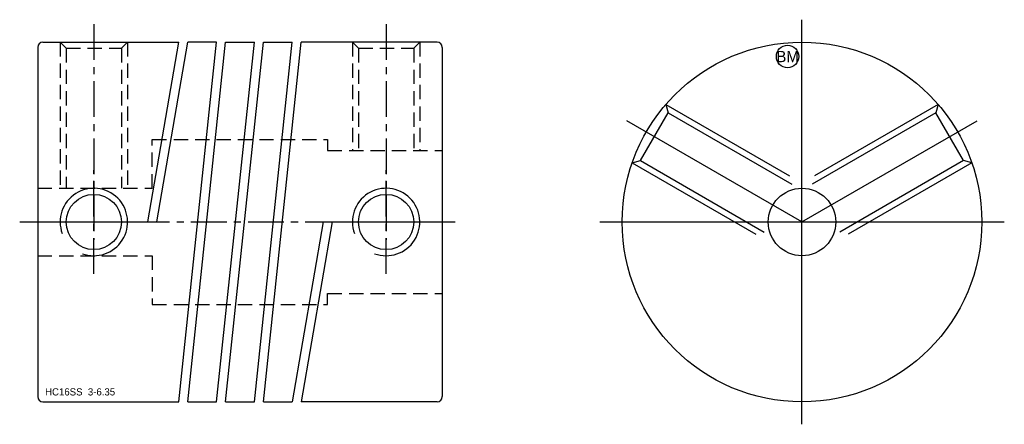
# Model space of a CAD drawing. Extents: x -5.9 to 37.9, y -9 to 9.
import ezdxf
from ezdxf.enums import TextEntityAlignment as Align

# ---------------------------------------------------------------- set-up
doc = ezdxf.new("R2010")
doc.units = 0
doc.header["$MEASUREMENT"] = 0
doc.linetypes.add('CENTER', pattern=[50.8, 31.75, -6.35, 6.35, -6.35])
doc.linetypes.add('HIDDEN', pattern=[9.525, 6.35, -3.175])
doc.layers.get('0').update_dxf_attribs({"linetype": 'CONTINUOUS'})
for name, color, linetype in [('BOM', 6, 'CONTINUOUS'), ('CENTER', 1, 'CENTER'), ('HIDDEN', 2, 'HIDDEN'), ('THIN', 3, 'CONTINUOUS')]:
    doc.layers.add(name, color=color, linetype=linetype)

# ---------------------------------------------------------------- blocks, each defined once
blk = doc.blocks.new('MCLBM2')
blk.add_circle((0, 0), 0.5)
blk.add_text('BM', height=0.5).set_placement((0, 0), align=Align.MIDDLE)
at = {"flags": 1}
for tag, p in [('NAME', (0, -1)), ('ENAME', (0, -2)), ('SPEC', (0, -3)), ('MATERIAL', (0, -4)), ('QTY', (0, -5)), ('WEIGHT', (0, -6)), ('PRICE', (0, -7)), ('REMARK', (0, -8)), ('USER1', (0, -9)), ('USER2', (0, -10)), ('USER3', (0, -11)), ('USER4', (0, -12)), ('USER5', (0, -13)), ('USER6', (0, -14))]:
    blk.add_attdef(tag, p, '', height=0.5, dxfattribs=at)

msp = doc.modelspace()

# ---------------------------------------------------------------- linework, layer by layer
at = {"ltscale": 0.1}
for p, q in [((-4.87, 8), (1.177, 8)), ((-0.203, 0), (1.177, 8)), ((0.203, 0), (1.583, 8)), ((1.179, -8), (2.859, 8)), ((1.581, -8), (3.261, 8)), ((2.859, 8), (1.583, 8)), ((2.859, -8), (4.539, 8)), ((3.261, -8), (4.941, 8)), ((3.261, 8), (4.539, 8)), ((4.539, -8), (6.219, 8)), ((4.941, -8), (6.621, 8)), ((4.941, 8), (6.219, 8)), ((12.67, 8), (6.621, 8)), ((-5.1, 7.77), (-5.1, -7.77)), ((12.9, 7.77), (12.9, -7.77)), ((-0.203, 0), (0.203, 0)), ((7.597, 0), (6.217, -8)), ((8.003, 0), (6.623, -8)), ((7.597, 0), (8.003, 0)), ((-4.87, -8), (1.179, -8)), ((1.581, -8), (2.859, -8)), ((3.261, -8), (4.539, -8)), ((4.941, -8), (6.217, -8)), ((12.67, -8), (6.623, -8))]:
    msp.add_line(p, q, dxfattribs=at)
for radius in [8, 1.5]:
    msp.add_circle((28.9, 0), radius)
for centre in [(-2.6, 0), (10.4, 0)]:
    msp.add_circle(centre, 1.229, dxfattribs=at)
for centre, start, end in [((-4.87, 7.77), 90, 180), ((12.67, 7.77), 0, 90), ((-4.87, -7.77), 180, 270), ((12.67, -7.77), 270, 0)]:
    msp.add_arc(centre, 0.23, start, end, dxfattribs=at)
at = {"layer": 'CENTER', "ltscale": 0.05}
for p, q in [((-2.6, 8.8), (-2.6, -0.8)), ((10.4, 8.8), (10.4, -0.8)), ((-2.6, -2.3), (-2.6, 2.3)), ((10.4, -2.3), (10.4, 2.3)), ((-5.9, 0), (13.7, 0)), ((-4.9, 0), (-0.3, 0)), ((8.1, 0), (12.7, 0))]:
    msp.add_line(p, q, dxfattribs=at)
at = {"layer": 'CENTER'}
for p, q in [((28.9, -9), (28.9, 9)), ((28.9, 0), (21.106, 4.5)), ((19.9, 0), (37.9, 0))]:
    msp.add_line(p, q, dxfattribs=at)
at = {"layer": 'CENTER', "extrusion": (1.22461e-16, -2.99932e-32, -1)}
msp.add_line((28.9, 0), (36.694, 4.5), dxfattribs=at)
at = {"layer": 'HIDDEN', "ltscale": 0.1}
for p, q in [((-4.1, 8), (-4.1, 1.5)), ((-4.1, 8), (-3.829, 7.729)), ((-1.1, 8), (-1.371, 7.729)), ((-1.1, 8), (-1.1, 1.5)), ((8.9, 8), (8.9, 3.175)), ((8.9, 8), (9.171, 7.729)), ((11.9, 8), (11.629, 7.729)), ((11.9, 8), (11.9, 3.175)), ((-3.829, 7.729), (-3.829, 1.5)), ((-3.829, 7.729), (-1.371, 7.729)), ((-1.371, 7.729), (-1.371, 1.5)), ((9.171, 7.729), (9.171, 3.175)), ((9.171, 7.729), (11.629, 7.729)), ((11.629, 7.729), (11.629, 3.175))]:
    msp.add_line(p, q, dxfattribs=at)
at = {"layer": 'HIDDEN'}
for p, q in [((21.714, 2.729), (22.944, 4.858)), ((22.845, 5.228), (28.9, 1.732)), ((22.845, 5.228), (22.944, 4.858)), ((22.944, 4.858), (28.77, 1.494)), ((21.345, 2.63), (21.714, 2.729)), ((21.345, 2.63), (28.15, -1.299)), ((21.714, 2.729), (27.541, -0.635))]:
    msp.add_line(p, q, dxfattribs=at)
at = {"layer": 'HIDDEN', "extrusion": (1.22461e-16, -2.99932e-32, -1)}
for p, q in [((34.955, 5.228), (28.9, 1.732)), ((34.856, 4.858), (29.03, 1.494)), ((34.955, 5.228), (34.856, 4.858)), ((36.086, 2.729), (34.856, 4.858)), ((36.455, 2.63), (29.65, -1.299)), ((36.086, 2.729), (30.259, -0.635)), ((36.455, 2.63), (36.086, 2.729))]:
    msp.add_line(p, q, dxfattribs=at)
at = {"layer": 'HIDDEN', "ltscale": 0.1}
msp.add_lwpolyline([(-5.1, 1.5), (0, 1.5), (0, 3.675), (7.8, 3.675), (7.8, 3.175), (12.9, 3.175)], dxfattribs=at)
at = {"layer": 'HIDDEN', "ltscale": 0.1, "extrusion": (-2.99932e-32, -1.22461e-16, -1)}
msp.add_lwpolyline([(5.1, -1.5), (0, -1.5), (0, -3.675), (-7.8, -3.675), (-7.8, -3.175), (-12.9, -3.175)], dxfattribs=at)
at = {"layer": 'THIN', "ltscale": 0.1}
for centre in [(-2.6, 0), (10.4, 0)]:
    msp.add_arc(centre, 1.5, 250, 200, dxfattribs=at)

# ---------------------------------------------------------------- block references
at = {"layer": 'BOM'}
msp.add_blockref('MCLBM2', (28.26, 7.36), dxfattribs=at)

# ---------------------------------------------------------------- texts
msp.add_text('HC16SS  3-6.35', height=0.32).set_placement((-4.77, -7.717))

doc.saveas('drawing.dxf')
